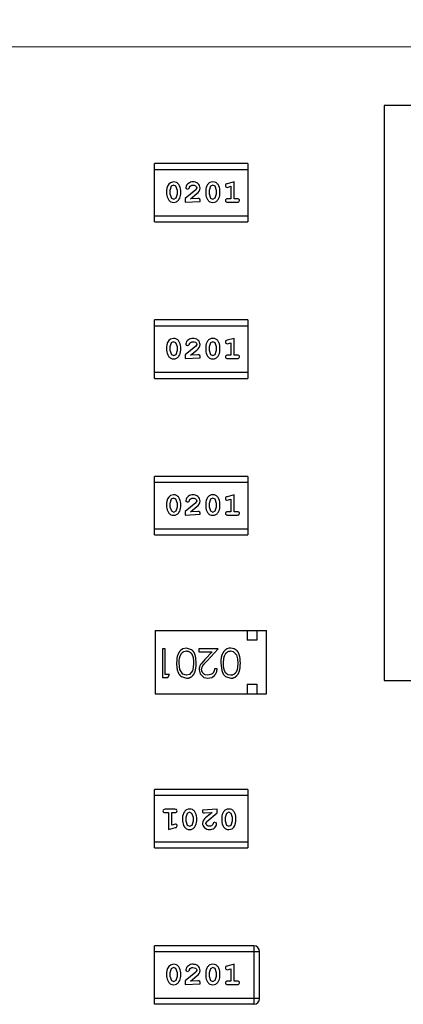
# Model space of a CAD drawing. Header units: inches. Extents: x -18 to 94, y -6 to 41.
# Tile 16 of 21: x 67.12 to 69.12, y 1.54 to 6.67. Entities that reach past the tile are written whole.
import ezdxf

# ---------------------------------------------------------------- set-up
doc = ezdxf.new("R2010")
doc.units = ezdxf.units.IN
doc.header["$LTSCALE"] = 1.21
doc.header["$MEASUREMENT"] = 0
doc.header["$PDMODE"] = 3
doc.header["$PDSIZE"] = 0.3125
doc.layers.get('0').update_dxf_attribs({"linetype": 'CONTINUOUS'})
doc.layers.get('Defpoints').update_dxf_attribs({"linetype": 'CONTINUOUS'})
doc.layers.add('DIM', color=3, linetype='CONTINUOUS')
doc.styles.get("Standard").update_dxf_attribs({"font": 'txt', "width": 0.8})
doc.dimstyles.get("Standard").update_dxf_attribs({"dimtxt": 0.15625, "dimasz": 0.1875, "dimexe": 0.125, "dimexo": 0.0625, "dimgap": 0.09, "dimtad": 0, "dimtih": 1, "dimtoh": 1, "dimzin": 4, "dimdsep": 46, "dimtxsty": 'STANDARD', "dimblk": '_FILLED', "dimblk1": '_FILLED', "dimblk2": '_FILLED', "dimcen": 0.09, "dimazin": 1, "dimtp": 0.01, "dimtm": 0.01, "dimtfac": 1, "dimtofl": 0, "dimtmove": 0, "dimatfit": 3, "dimldrblk": '_FILLED', "dimfxl": 1, "dimtolj": 1, "dimtzin": 4, "dimarcsym": 0})

# ---------------------------------------------------------------- blocks, each defined once
blk = doc.blocks.new('_FILLED')
at = {"color": 0, "linetype": 'ByBlock'}
blk.add_solid([(0, 0), (-1, 0.1667), (-1, -0.1667)], dxfattribs=at)
blk = doc.blocks.new('*D12')
at = {"layer": 'Defpoints', "color": 0}
for p in [(62.0202, 19.2897), (71.0301, 5.7411), (62.0202, 3.826)]:
    blk.add_point(p, dxfattribs=at)
at = {"layer": 'DIM', "color": 0, "lineweight": -2}
for p, q in [((62.0202, 3.8885), (62.0202, 19.4147)), ((71.0301, 5.8036), (71.0301, 19.4147)), ((63.5202, 19.2897), (64.9352, 19.2897)), ((69.5301, 19.2897), (68.1152, 19.2897))]:
    blk.add_line(p, q, dxfattribs=at)
at = {"layer": 'DIM', "color": 0, "lineweight": -2, "xscale": 1.5, "yscale": 1.5, "zscale": 1.5, "rotation": 180}
blk.add_blockref('_FILLED', (62.0202, 19.2897), dxfattribs=at)
at = {"layer": 'DIM', "color": 0, "lineweight": -2, "xscale": 1.5, "yscale": 1.5, "zscale": 1.5}
blk.add_blockref('_FILLED', (71.0301, 19.2897), dxfattribs=at)
at = {"layer": 'DIM', "color": 0, "insert": (66.5252, 19.2897), "char_height": 1.5, "attachment_point": 5}
blk.add_mtext('\\A1;9.01', dxfattribs=at)

msp = doc.modelspace()

# ---------------------------------------------------------------- linework, layer by layer
at = {"color": 7, "linetype": 'Continuous'}
for p, q in [((75.0202, 6.526), (63.7702, 6.5322)), ((73.0202, 6.226), (69.0202, 6.226)), ((69.0202, 6.226), (69.0202, 3.226)), ((68.3088, 5.9225), (67.8211, 5.9225)), ((67.8211, 5.6177), (67.8211, 5.9225)), ((68.3088, 5.9225), (68.3088, 5.6177)), ((67.8211, 5.8921), (68.3088, 5.8921)), ((67.9086, 5.8037), (67.9014, 5.7819)), ((67.9209, 5.8268), (67.9039, 5.8225)), ((67.921, 5.8095), (67.9086, 5.8037)), ((67.9331, 5.8042), (67.921, 5.8095)), ((67.9407, 5.7819), (67.9331, 5.8042)), ((68.1131, 5.8037), (68.1059, 5.7819)), ((68.1255, 5.8095), (68.1131, 5.8037)), ((68.1376, 5.8042), (68.1255, 5.8095)), ((68.1452, 5.7819), (68.1376, 5.8042)), ((68.1997, 5.7983), (68.2192, 5.8036)), ((68.2365, 5.8268), (68.1999, 5.8169)), ((68.2192, 5.8036), (68.2192, 5.7387)), ((68.2365, 5.7387), (68.2365, 5.8268)), ((67.8841, 5.7822), (67.8841, 5.7644)), ((67.9014, 5.7819), (67.9014, 5.7647)), ((67.9014, 5.7647), (67.909, 5.7424)), ((67.9335, 5.7429), (67.9407, 5.7647)), ((67.9407, 5.7647), (67.9407, 5.7819)), ((67.958, 5.7644), (67.958, 5.7822)), ((68.0366, 5.7852), (67.9816, 5.7402)), ((68.0084, 5.7387), (68.0419, 5.7657)), ((68.0414, 5.7949), (68.0363, 5.7866)), ((68.0886, 5.7822), (68.0886, 5.7644)), ((68.1059, 5.7819), (68.1059, 5.7647)), ((68.1059, 5.7647), (68.1135, 5.7424)), ((68.138, 5.7429), (68.1452, 5.7647)), ((68.1452, 5.7647), (68.1452, 5.7819)), ((68.1625, 5.7644), (68.1625, 5.7822)), ((67.909, 5.7424), (67.9212, 5.7371)), ((67.9212, 5.7371), (67.9335, 5.7429)), ((67.9816, 5.7402), (67.9816, 5.7214)), ((67.9816, 5.7214), (68.0587, 5.7253)), ((68.0473, 5.7402), (68.0084, 5.7387)), ((68.1135, 5.7424), (68.1257, 5.7371)), ((68.1257, 5.7371), (68.138, 5.7429)), ((68.2192, 5.7387), (68.2019, 5.7387)), ((68.2019, 5.7214), (68.2538, 5.7214)), ((68.2538, 5.7387), (68.2365, 5.7387)), ((68.3088, 5.6482), (67.8211, 5.6482)), ((67.8211, 5.6177), (68.3088, 5.6177)), ((68.3088, 5.1065), (67.8211, 5.1065)), ((67.8211, 4.8017), (67.8211, 5.1065)), ((68.3088, 5.1065), (68.3088, 4.8017)), ((67.8211, 5.076), (68.3088, 5.076)), ((67.9086, 4.9876), (67.9014, 4.9658)), ((67.9209, 5.0107), (67.9039, 5.0064)), ((67.921, 4.9934), (67.9086, 4.9876)), ((67.9331, 4.9881), (67.921, 4.9934)), ((67.9407, 4.9658), (67.9331, 4.9881)), ((68.1131, 4.9876), (68.1059, 4.9658)), ((68.1255, 4.9934), (68.1131, 4.9876)), ((68.1376, 4.9881), (68.1255, 4.9934)), ((68.1452, 4.9658), (68.1376, 4.9881)), ((68.1997, 4.9822), (68.2192, 4.9876)), ((68.2365, 5.0107), (68.1999, 5.0008)), ((68.2192, 4.9876), (68.2192, 4.9226)), ((68.2365, 4.9226), (68.2365, 5.0107)), ((67.8841, 4.9661), (67.8841, 4.9483)), ((67.9014, 4.9658), (67.9014, 4.9486)), ((67.9014, 4.9486), (67.909, 4.9263)), ((67.9335, 4.9268), (67.9407, 4.9486)), ((67.9407, 4.9486), (67.9407, 4.9658)), ((67.958, 4.9483), (67.958, 4.9661)), ((68.0366, 4.9692), (67.9816, 4.9242)), ((68.0084, 4.9226), (68.0419, 4.9496)), ((68.0414, 4.9789), (68.0363, 4.9705)), ((68.0886, 4.9661), (68.0886, 4.9483)), ((68.1059, 4.9658), (68.1059, 4.9486)), ((68.1059, 4.9486), (68.1135, 4.9263)), ((68.138, 4.9268), (68.1452, 4.9486)), ((68.1452, 4.9486), (68.1452, 4.9658)), ((68.1625, 4.9483), (68.1625, 4.9661)), ((67.909, 4.9263), (67.9212, 4.921)), ((67.9212, 4.921), (67.9335, 4.9268)), ((67.9816, 4.9242), (67.9816, 4.9053)), ((67.9816, 4.9053), (68.0587, 4.9092)), ((68.0473, 4.9242), (68.0084, 4.9226)), ((68.1135, 4.9263), (68.1257, 4.921)), ((68.1257, 4.921), (68.138, 4.9268)), ((68.2192, 4.9226), (68.2019, 4.9226)), ((68.2019, 4.9053), (68.2538, 4.9053)), ((68.2538, 4.9226), (68.2365, 4.9226)), ((68.3088, 4.8321), (67.8211, 4.8321)), ((67.8211, 4.8017), (68.3088, 4.8017)), ((68.3088, 4.2904), (67.8211, 4.2904)), ((67.8211, 3.9856), (67.8211, 4.2904)), ((68.3088, 4.2904), (68.3088, 3.9856)), ((67.8211, 4.2599), (68.3088, 4.2599)), ((67.9086, 4.1715), (67.9014, 4.1498)), ((67.9209, 4.1946), (67.9039, 4.1903)), ((67.921, 4.1773), (67.9086, 4.1715)), ((67.9331, 4.1721), (67.921, 4.1773)), ((67.9407, 4.1498), (67.9331, 4.1721)), ((68.0414, 4.1628), (68.0363, 4.1545)), ((68.1131, 4.1715), (68.1059, 4.1498)), ((68.1255, 4.1773), (68.1131, 4.1715)), ((68.1376, 4.1721), (68.1255, 4.1773)), ((68.1452, 4.1498), (68.1376, 4.1721)), ((68.1997, 4.1661), (68.2192, 4.1715)), ((68.2365, 4.1946), (68.1999, 4.1848)), ((68.2192, 4.1715), (68.2192, 4.1065)), ((68.2365, 4.1065), (68.2365, 4.1946)), ((67.8841, 4.15), (67.8841, 4.1323)), ((67.9014, 4.1498), (67.9014, 4.1326)), ((67.9014, 4.1326), (67.909, 4.1103)), ((67.909, 4.1103), (67.9212, 4.105)), ((67.9212, 4.105), (67.9335, 4.1108)), ((67.9335, 4.1108), (67.9407, 4.1326)), ((67.9407, 4.1326), (67.9407, 4.1498)), ((67.958, 4.1323), (67.958, 4.15)), ((68.0366, 4.1531), (67.9816, 4.1081)), ((68.0084, 4.1065), (68.0419, 4.1336)), ((68.0886, 4.15), (68.0886, 4.1323)), ((68.1059, 4.1498), (68.1059, 4.1326)), ((68.1059, 4.1326), (68.1135, 4.1103)), ((68.1135, 4.1103), (68.1257, 4.105)), ((68.1257, 4.105), (68.138, 4.1108)), ((68.138, 4.1108), (68.1452, 4.1326)), ((68.1452, 4.1326), (68.1452, 4.1498)), ((68.1625, 4.1323), (68.1625, 4.15)), ((67.9816, 4.1081), (67.9816, 4.0892)), ((67.9816, 4.0892), (68.0587, 4.0932)), ((68.0473, 4.1081), (68.0084, 4.1065)), ((68.2192, 4.1065), (68.2019, 4.1065)), ((68.2019, 4.0892), (68.2538, 4.0892)), ((68.2538, 4.1065), (68.2365, 4.1065)), ((68.3088, 4.0161), (67.8211, 4.0161)), ((67.8211, 3.9856), (68.3088, 3.9856)), ((67.825, 3.4869), (68.405, 3.4869)), ((67.825, 3.4869), (67.825, 3.1569)), ((68.305, 3.4869), (68.305, 3.4369)), ((68.355, 3.4869), (68.355, 3.4369)), ((68.405, 3.1569), (68.405, 3.4869)), ((67.8767, 3.3916), (67.8632, 3.3916)), ((67.8632, 3.3916), (67.8632, 3.2416)), ((67.8767, 3.257), (67.8767, 3.3916)), ((67.9689, 3.3912), (67.957, 3.3831)), ((67.9881, 3.3955), (67.9689, 3.3912)), ((68.0145, 3.3867), (67.9881, 3.3955)), ((68.1536, 3.3916), (68.0517, 3.3916)), ((68.0517, 3.3916), (68.0517, 3.3762)), ((68.0954, 3.3295), (68.1536, 3.3916)), ((68.2089, 3.3944), (68.1996, 3.3912)), ((68.2188, 3.3955), (68.2089, 3.3944)), ((68.2376, 3.3914), (68.2188, 3.3955)), ((68.2517, 3.3808), (68.2376, 3.3914)), ((68.355, 3.4369), (68.305, 3.4369)), ((67.9503, 3.3293), (67.952, 3.3419)), ((67.952, 3.3419), (67.9554, 3.3543)), ((67.974, 3.3769), (67.9876, 3.3801)), ((68.0382, 3.3167), (68.0364, 3.3442)), ((68.0517, 3.3762), (68.1215, 3.3762)), ((68.1215, 3.3762), (68.084, 3.3362)), ((68.1805, 3.3166), (68.1828, 3.3419)), ((68.1828, 3.3419), (68.1862, 3.3543)), ((68.1862, 3.3543), (68.1941, 3.3685)), ((68.2184, 3.3801), (68.2313, 3.3772)), ((68.2313, 3.3772), (68.2482, 3.3605)), ((68.2482, 3.3605), (68.2543, 3.3392)), ((68.2543, 3.3392), (68.2555, 3.3166)), ((67.9369, 3.3329), (67.9363, 3.3167)), ((67.9498, 3.3166), (67.9503, 3.3293)), ((67.9537, 3.2839), (67.9498, 3.3166)), ((68.0235, 3.2939), (68.0191, 3.2764)), ((68.0248, 3.3166), (68.0235, 3.2939)), ((68.084, 3.3362), (68.0674, 3.3173)), ((68.0827, 3.3157), (68.0954, 3.3295)), ((68.1478, 3.2878), (68.1344, 3.2878)), ((68.1677, 3.3329), (68.1671, 3.3167)), ((68.1671, 3.3167), (68.1718, 3.2777)), ((68.2555, 3.3166), (68.2543, 3.2939)), ((67.8632, 3.2416), (67.891, 3.2416)), ((67.8998, 3.257), (67.8767, 3.257)), ((67.891, 3.2416), (67.8998, 3.257)), ((67.9684, 3.26), (67.9537, 3.2839)), ((67.9616, 3.2463), (67.9881, 3.2378)), ((67.9876, 3.2532), (67.9684, 3.26)), ((68.0043, 3.2582), (67.9876, 3.2532)), ((68.0191, 3.2764), (68.0043, 3.2582)), ((68.0536, 3.2824), (68.0586, 3.2616)), ((68.0586, 3.2616), (68.0783, 3.2421)), ((68.0783, 3.2421), (68.0989, 3.2378)), ((68.0996, 3.2532), (68.0858, 3.2559)), ((68.0989, 3.2378), (68.1197, 3.2422)), ((68.1202, 3.2595), (68.0996, 3.2532)), ((68.1197, 3.2422), (68.1344, 3.2529)), ((68.1718, 3.2777), (68.1802, 3.2594)), ((68.1802, 3.2594), (68.1924, 3.2463)), ((68.1924, 3.2463), (68.2188, 3.2378)), ((68.2184, 3.2532), (68.2055, 3.2562)), ((68.305, 3.2069), (68.355, 3.2069)), ((68.305, 3.2069), (68.305, 3.1569)), ((68.355, 3.2069), (68.355, 3.1569)), ((69.0202, 3.226), (73.0202, 3.226)), ((67.825, 3.1569), (68.405, 3.1569)), ((68.3088, 2.658), (67.8211, 2.658)), ((67.8211, 2.3532), (67.8211, 2.658)), ((67.8211, 2.6276), (68.3088, 2.6276)), ((68.3088, 2.658), (68.3088, 2.3532)), ((67.928, 2.5544), (67.8761, 2.5544)), ((67.8761, 2.5371), (67.8934, 2.5371)), ((67.8934, 2.5371), (67.8934, 2.449)), ((67.9107, 2.5371), (67.928, 2.5371)), ((67.9107, 2.4721), (67.9107, 2.5371)), ((67.9919, 2.5329), (67.9847, 2.5111)), ((68.0042, 2.5387), (67.9919, 2.5329)), ((68.0164, 2.5334), (68.0042, 2.5387)), ((68.024, 2.5111), (68.0164, 2.5334)), ((68.1483, 2.5544), (68.0712, 2.5505)), ((68.0826, 2.5355), (68.1215, 2.5371)), ((68.1215, 2.5371), (68.088, 2.5101)), ((68.0933, 2.4905), (68.1483, 2.5355)), ((68.1483, 2.5355), (68.1483, 2.5544)), ((68.1964, 2.5329), (68.1892, 2.5111)), ((68.2087, 2.5387), (68.1964, 2.5329)), ((68.2209, 2.5334), (68.2087, 2.5387)), ((68.2285, 2.5111), (68.2209, 2.5334)), ((67.9302, 2.4775), (67.9107, 2.4721)), ((67.9674, 2.5114), (67.9674, 2.4936)), ((67.9847, 2.5111), (67.9847, 2.4939)), ((67.9847, 2.4939), (67.9922, 2.4716)), ((67.9922, 2.4716), (68.0044, 2.4663)), ((68.0044, 2.4663), (68.0168, 2.4721)), ((68.0168, 2.4721), (68.024, 2.4939)), ((68.024, 2.4939), (68.024, 2.5111)), ((68.0413, 2.4936), (68.0413, 2.5114)), ((68.0885, 2.4808), (68.0936, 2.4892)), ((68.1719, 2.5114), (68.1719, 2.4936)), ((68.1892, 2.5111), (68.1892, 2.4939)), ((68.1892, 2.4939), (68.1968, 2.4716)), ((68.1968, 2.4716), (68.2089, 2.4663)), ((68.2089, 2.4663), (68.2213, 2.4721)), ((68.2213, 2.4721), (68.2285, 2.4939)), ((68.2285, 2.4939), (68.2285, 2.5111)), ((68.2458, 2.4936), (68.2458, 2.5114)), ((67.8934, 2.449), (67.93, 2.4589)), ((68.209, 2.449), (68.226, 2.4533)), ((68.3088, 2.3837), (67.8211, 2.3837)), ((67.8211, 2.3532), (68.3088, 2.3532)), ((68.3393, 1.8422), (67.8211, 1.8422)), ((67.8211, 1.5374), (67.8211, 1.8422)), ((68.3698, 1.8117), (67.8211, 1.8117)), ((68.3393, 1.8422), (68.3393, 1.5374)), ((68.3698, 1.5679), (68.3698, 1.8117)), ((67.9209, 1.7464), (67.9039, 1.7421)), ((68.2365, 1.7464), (68.1999, 1.7366)), ((68.2365, 1.6584), (68.2365, 1.7464)), ((67.8841, 1.7018), (67.8841, 1.6841)), ((67.9086, 1.7233), (67.9014, 1.7016)), ((67.9014, 1.7016), (67.9014, 1.6844)), ((67.921, 1.7291), (67.9086, 1.7233)), ((67.9331, 1.7239), (67.921, 1.7291)), ((67.9407, 1.7016), (67.9331, 1.7239)), ((67.9407, 1.6844), (67.9407, 1.7016)), ((67.958, 1.6841), (67.958, 1.7018)), ((68.0366, 1.7049), (67.9816, 1.6599)), ((68.0414, 1.7146), (68.0363, 1.7063)), ((68.0886, 1.7018), (68.0886, 1.6841)), ((68.1131, 1.7233), (68.1059, 1.7016)), ((68.1059, 1.7016), (68.1059, 1.6844)), ((68.1255, 1.7291), (68.1131, 1.7233)), ((68.1376, 1.7239), (68.1255, 1.7291)), ((68.1452, 1.7016), (68.1376, 1.7239)), ((68.1452, 1.6844), (68.1452, 1.7016)), ((68.1625, 1.6841), (68.1625, 1.7018)), ((68.1997, 1.7179), (68.2192, 1.7233)), ((68.2192, 1.7233), (68.2192, 1.6584)), ((67.9014, 1.6844), (67.909, 1.6621)), ((67.909, 1.6621), (67.9212, 1.6568)), ((67.9212, 1.6568), (67.9335, 1.6626)), ((67.9335, 1.6626), (67.9407, 1.6844)), ((67.9816, 1.6599), (67.9816, 1.641)), ((67.9816, 1.641), (68.0587, 1.645)), ((68.0084, 1.6584), (68.0419, 1.6854)), ((68.0473, 1.6599), (68.0084, 1.6584)), ((68.1059, 1.6844), (68.1135, 1.6621)), ((68.1135, 1.6621), (68.1257, 1.6568)), ((68.1257, 1.6568), (68.138, 1.6626)), ((68.138, 1.6626), (68.1452, 1.6844)), ((68.2192, 1.6584), (68.2019, 1.6584)), ((68.2538, 1.6584), (68.2365, 1.6584)), ((68.2019, 1.641), (68.2538, 1.641)), ((68.3698, 1.5679), (67.8211, 1.5679)), ((68.3393, 1.5374), (67.8211, 1.5374))]:
    msp.add_line(p, q, dxfattribs=at)
for centre, start, end in [((68.3393, 1.8117), 0, 90), ((68.3393, 1.5679), 270, 0)]:
    msp.add_arc(centre, 0.0305, start, end, dxfattribs=at)
for points in [[(67.9039, 5.8225), (67.8911, 5.8148), (67.8841, 5.7971), (67.8841, 5.7822)], [(68.0419, 5.7657), (68.0503, 5.7728), (68.0588, 5.783), (68.0587, 5.794)], [(67.9039, 5.0064), (67.8911, 4.9987), (67.8841, 4.9811), (67.8841, 4.9661)], [(68.0419, 4.9496), (68.0503, 4.9567), (68.0588, 4.967), (68.0587, 4.9779)], [(67.9039, 4.1903), (67.8911, 4.1826), (67.8841, 4.165), (67.8841, 4.15)], [(68.0419, 4.1336), (68.0503, 4.1407), (68.0588, 4.1509), (68.0587, 4.1619)], [(68.088, 2.5101), (68.0796, 2.503), (68.0711, 2.4927), (68.0712, 2.4818)], [(68.226, 2.4533), (68.2388, 2.461), (68.2458, 2.4786), (68.2458, 2.4936)], [(67.9039, 1.7421), (67.8911, 1.7344), (67.8841, 1.7168), (67.8841, 1.7018)], [(68.0419, 1.6854), (68.0503, 1.6925), (68.0588, 1.7027), (68.0587, 1.7137)]]:
    msp.add_open_spline(points, degree=3, dxfattribs=at)
for points, knots in [([(67.958, 5.7822), (67.9581, 5.7928), (67.9525, 5.8088), (67.9374, 5.825), (67.9262, 5.8267), (67.9209, 5.8268)], [0, 0, 0, 0, 0.498442, 0.749037, 1, 1, 1, 1]), ([(68.022, 5.8268), (68.0135, 5.8267), (67.9963, 5.8221), (67.985, 5.8059), (67.9848, 5.7974)], [0, 0, 0, 0, 0.501632, 1, 1, 1, 1]), ([(68.0045, 5.7998), (68.0067, 5.8026), (68.0109, 5.8086), (68.0184, 5.8095), (68.0219, 5.8095)], [0, 0, 0, 0, 0.499158, 1, 1, 1, 1]), ([(68.0219, 5.8095), (68.0263, 5.8095), (68.0354, 5.8079), (68.0413, 5.7993), (68.0414, 5.7949)], [0, 0, 0, 0, 0.504377, 1, 1, 1, 1]), ([(68.0587, 5.794), (68.0586, 5.8029), (68.0499, 5.8215), (68.031, 5.8267), (68.022, 5.8268)], [0, 0, 0, 0, 0.497416, 1, 1, 1, 1]), ([(68.1254, 5.8268), (68.1201, 5.8268), (68.109, 5.8247), (68.0936, 5.809), (68.0886, 5.7927), (68.0886, 5.7822)], [0, 0, 0, 0, 0.25074, 0.501214, 1, 1, 1, 1]), ([(68.1625, 5.7822), (68.1626, 5.7928), (68.157, 5.8088), (68.142, 5.825), (68.1307, 5.8267), (68.1254, 5.8268)], [0, 0, 0, 0, 0.498442, 0.749037, 1, 1, 1, 1]), ([(68.1999, 5.8169), (68.1976, 5.8163), (68.1927, 5.8152), (68.1908, 5.81), (68.1908, 5.8077)], [0, 0, 0, 0, 0.50357, 1, 1, 1, 1]), ([(68.1908, 5.8077), (68.1909, 5.8053), (68.1923, 5.8002), (68.1974, 5.7985), (68.1997, 5.7983)], [0, 0, 0, 0, 0.504548, 1, 1, 1, 1]), ([(67.8841, 5.7644), (67.8841, 5.7538), (67.8895, 5.7378), (67.9046, 5.7215), (67.9158, 5.7198), (67.9211, 5.7198)], [0, 0, 0, 0, 0.498498, 0.749061, 1, 1, 1, 1]), ([(67.9211, 5.7198), (67.9264, 5.7198), (67.9375, 5.7219), (67.953, 5.7375), (67.958, 5.7538), (67.958, 5.7644)], [0, 0, 0, 0, 0.250783, 0.501206, 1, 1, 1, 1]), ([(67.9848, 5.7974), (67.9848, 5.7955), (67.9848, 5.7911), (67.99, 5.7908), (67.9912, 5.7919)], [0, 0, 0, 0, 0.535693, 1, 1, 1, 1]), ([(67.9936, 5.789), (67.9963, 5.789), (68.0019, 5.7919), (68.0033, 5.7974), (68.0045, 5.7998)], [0, 0, 0, 0, 0.49364, 1, 1, 1, 1]), ([(68.0886, 5.7644), (68.0886, 5.7538), (68.094, 5.7378), (68.1091, 5.7215), (68.1203, 5.7198), (68.1256, 5.7198)], [0, 0, 0, 0, 0.498498, 0.749061, 1, 1, 1, 1]), ([(68.1256, 5.7198), (68.1309, 5.7198), (68.142, 5.7219), (68.1575, 5.7375), (68.1625, 5.7538), (68.1625, 5.7644)], [0, 0, 0, 0, 0.250783, 0.501206, 1, 1, 1, 1]), ([(68.0587, 5.7253), (68.0587, 5.7292), (68.0609, 5.738), (68.0508, 5.7414), (68.0473, 5.7402)], [0, 0, 0, 0, 0.512827, 1, 1, 1, 1]), ([(68.2019, 5.7387), (68.1993, 5.7387), (68.1938, 5.738), (68.1908, 5.7326), (68.1908, 5.73)], [0, 0, 0, 0, 0.49412, 1, 1, 1, 1]), ([(68.1908, 5.73), (68.1908, 5.7275), (68.1935, 5.7218), (68.1993, 5.7214), (68.2019, 5.7214)], [0, 0, 0, 0, 0.496248, 1, 1, 1, 1]), ([(68.2648, 5.73), (68.2648, 5.7326), (68.2621, 5.7382), (68.2564, 5.7387), (68.2538, 5.7387)], [0, 0, 0, 0, 0.496425, 1, 1, 1, 1]), ([(68.2538, 5.7214), (68.2563, 5.7214), (68.2618, 5.722), (68.2648, 5.7274), (68.2648, 5.73)], [0, 0, 0, 0, 0.493875, 1, 1, 1, 1]), ([(67.958, 4.9661), (67.9581, 4.9767), (67.9525, 4.9927), (67.9374, 5.0089), (67.9262, 5.0107), (67.9209, 5.0107)], [0, 0, 0, 0, 0.498442, 0.749037, 1, 1, 1, 1]), ([(68.022, 5.0107), (68.0135, 5.0106), (67.9963, 5.006), (67.985, 4.9898), (67.9848, 4.9814)], [0, 0, 0, 0, 0.501632, 1, 1, 1, 1]), ([(67.9848, 4.9814), (67.9848, 4.9795), (67.9848, 4.975), (67.99, 4.9748), (67.9912, 4.9758)], [0, 0, 0, 0, 0.535693, 1, 1, 1, 1]), ([(67.9936, 4.9729), (67.9963, 4.9729), (68.0019, 4.9759), (68.0033, 4.9813), (68.0045, 4.9838)], [0, 0, 0, 0, 0.49364, 1, 1, 1, 1]), ([(68.0045, 4.9838), (68.0067, 4.9865), (68.0109, 4.9925), (68.0184, 4.9934), (68.0219, 4.9934)], [0, 0, 0, 0, 0.499158, 1, 1, 1, 1]), ([(68.0219, 4.9934), (68.0263, 4.9934), (68.0354, 4.9918), (68.0413, 4.9832), (68.0414, 4.9789)], [0, 0, 0, 0, 0.504377, 1, 1, 1, 1]), ([(68.0587, 4.9779), (68.0586, 4.9868), (68.0499, 5.0054), (68.031, 5.0106), (68.022, 5.0107)], [0, 0, 0, 0, 0.497416, 1, 1, 1, 1]), ([(68.1254, 5.0107), (68.1201, 5.0107), (68.109, 5.0086), (68.0936, 4.9929), (68.0886, 4.9767), (68.0886, 4.9661)], [0, 0, 0, 0, 0.25074, 0.501214, 1, 1, 1, 1]), ([(68.1625, 4.9661), (68.1626, 4.9767), (68.157, 4.9927), (68.142, 5.0089), (68.1307, 5.0107), (68.1254, 5.0107)], [0, 0, 0, 0, 0.498442, 0.749037, 1, 1, 1, 1]), ([(68.1999, 5.0008), (68.1976, 5.0002), (68.1927, 4.9991), (68.1908, 4.994), (68.1908, 4.9917)], [0, 0, 0, 0, 0.50357, 1, 1, 1, 1]), ([(68.1908, 4.9917), (68.1909, 4.9893), (68.1923, 4.9841), (68.1974, 4.9824), (68.1997, 4.9822)], [0, 0, 0, 0, 0.504548, 1, 1, 1, 1]), ([(67.8841, 4.9483), (67.8841, 4.9377), (67.8895, 4.9217), (67.9046, 4.9055), (67.9158, 4.9038), (67.9211, 4.9037)], [0, 0, 0, 0, 0.498498, 0.749061, 1, 1, 1, 1]), ([(67.9211, 4.9037), (67.9264, 4.9037), (67.9375, 4.9058), (67.953, 4.9214), (67.958, 4.9378), (67.958, 4.9483)], [0, 0, 0, 0, 0.250783, 0.501206, 1, 1, 1, 1]), ([(68.0886, 4.9483), (68.0886, 4.9377), (68.094, 4.9217), (68.1091, 4.9055), (68.1203, 4.9038), (68.1256, 4.9037)], [0, 0, 0, 0, 0.498498, 0.749061, 1, 1, 1, 1]), ([(68.1256, 4.9037), (68.1309, 4.9037), (68.142, 4.9058), (68.1575, 4.9214), (68.1625, 4.9378), (68.1625, 4.9483)], [0, 0, 0, 0, 0.250783, 0.501206, 1, 1, 1, 1]), ([(68.0587, 4.9092), (68.0587, 4.9131), (68.0609, 4.922), (68.0508, 4.9253), (68.0473, 4.9242)], [0, 0, 0, 0, 0.512827, 1, 1, 1, 1]), ([(68.2019, 4.9226), (68.1993, 4.9226), (68.1938, 4.9219), (68.1908, 4.9165), (68.1908, 4.914)], [0, 0, 0, 0, 0.49412, 1, 1, 1, 1]), ([(68.1908, 4.914), (68.1908, 4.9114), (68.1935, 4.9057), (68.1993, 4.9053), (68.2019, 4.9053)], [0, 0, 0, 0, 0.496248, 1, 1, 1, 1]), ([(68.2648, 4.914), (68.2648, 4.9165), (68.2621, 4.9221), (68.2564, 4.9226), (68.2538, 4.9226)], [0, 0, 0, 0, 0.496425, 1, 1, 1, 1]), ([(68.2538, 4.9053), (68.2563, 4.9053), (68.2618, 4.906), (68.2648, 4.9114), (68.2648, 4.914)], [0, 0, 0, 0, 0.493875, 1, 1, 1, 1]), ([(67.958, 4.15), (67.9581, 4.1606), (67.9525, 4.1767), (67.9374, 4.1929), (67.9262, 4.1946), (67.9209, 4.1946)], [0, 0, 0, 0, 0.498442, 0.749037, 1, 1, 1, 1]), ([(68.022, 4.1946), (68.0135, 4.1946), (67.9963, 4.1899), (67.985, 4.1737), (67.9848, 4.1653)], [0, 0, 0, 0, 0.501632, 1, 1, 1, 1]), ([(67.9848, 4.1653), (67.9848, 4.1634), (67.9848, 4.1589), (67.99, 4.1587), (67.9912, 4.1597)], [0, 0, 0, 0, 0.535693, 1, 1, 1, 1]), ([(67.9936, 4.1569), (67.9963, 4.1569), (68.0019, 4.1598), (68.0033, 4.1653), (68.0045, 4.1677)], [0, 0, 0, 0, 0.49364, 1, 1, 1, 1]), ([(68.0045, 4.1677), (68.0067, 4.1704), (68.0109, 4.1765), (68.0184, 4.1774), (68.0219, 4.1773)], [0, 0, 0, 0, 0.499158, 1, 1, 1, 1]), ([(68.0219, 4.1773), (68.0263, 4.1774), (68.0354, 4.1758), (68.0413, 4.1672), (68.0414, 4.1628)], [0, 0, 0, 0, 0.504377, 1, 1, 1, 1]), ([(68.0587, 4.1619), (68.0586, 4.1707), (68.0499, 4.1894), (68.031, 4.1946), (68.022, 4.1946)], [0, 0, 0, 0, 0.497416, 1, 1, 1, 1]), ([(68.1254, 4.1946), (68.1201, 4.1946), (68.109, 4.1926), (68.0936, 4.1769), (68.0886, 4.1606), (68.0886, 4.15)], [0, 0, 0, 0, 0.25074, 0.501214, 1, 1, 1, 1]), ([(68.1625, 4.15), (68.1626, 4.1606), (68.157, 4.1767), (68.142, 4.1929), (68.1307, 4.1946), (68.1254, 4.1946)], [0, 0, 0, 0, 0.498442, 0.749037, 1, 1, 1, 1]), ([(68.1999, 4.1848), (68.1976, 4.1841), (68.1927, 4.183), (68.1908, 4.1779), (68.1908, 4.1756)], [0, 0, 0, 0, 0.50357, 1, 1, 1, 1]), ([(68.1908, 4.1756), (68.1909, 4.1732), (68.1923, 4.1681), (68.1974, 4.1663), (68.1997, 4.1661)], [0, 0, 0, 0, 0.504548, 1, 1, 1, 1]), ([(67.8841, 4.1323), (67.8841, 4.1217), (67.8895, 4.1056), (67.9046, 4.0894), (67.9158, 4.0877), (67.9211, 4.0877)], [0, 0, 0, 0, 0.498498, 0.749061, 1, 1, 1, 1]), ([(67.9211, 4.0877), (67.9264, 4.0877), (67.9375, 4.0898), (67.953, 4.1054), (67.958, 4.1217), (67.958, 4.1323)], [0, 0, 0, 0, 0.250783, 0.501206, 1, 1, 1, 1]), ([(68.0587, 4.0932), (68.0587, 4.097), (68.0609, 4.1059), (68.0508, 4.1093), (68.0473, 4.1081)], [0, 0, 0, 0, 0.512827, 1, 1, 1, 1]), ([(68.0886, 4.1323), (68.0886, 4.1217), (68.094, 4.1056), (68.1091, 4.0894), (68.1203, 4.0877), (68.1256, 4.0877)], [0, 0, 0, 0, 0.498498, 0.749061, 1, 1, 1, 1]), ([(68.1256, 4.0877), (68.1309, 4.0877), (68.142, 4.0898), (68.1575, 4.1054), (68.1625, 4.1217), (68.1625, 4.1323)], [0, 0, 0, 0, 0.250783, 0.501206, 1, 1, 1, 1]), ([(68.2019, 4.1065), (68.1993, 4.1066), (68.1938, 4.1059), (68.1908, 4.1005), (68.1908, 4.0979)], [0, 0, 0, 0, 0.49412, 1, 1, 1, 1]), ([(68.1908, 4.0979), (68.1908, 4.0953), (68.1935, 4.0897), (68.1993, 4.0892), (68.2019, 4.0892)], [0, 0, 0, 0, 0.496248, 1, 1, 1, 1]), ([(68.2648, 4.0979), (68.2648, 4.1005), (68.2621, 4.1061), (68.2564, 4.1066), (68.2538, 4.1065)], [0, 0, 0, 0, 0.496425, 1, 1, 1, 1]), ([(68.2538, 4.0892), (68.2563, 4.0892), (68.2618, 4.0899), (68.2648, 4.0953), (68.2648, 4.0979)], [0, 0, 0, 0, 0.493875, 1, 1, 1, 1]), ([(68.1996, 3.3912), (68.1993, 3.391), (68.1978, 3.3904), (68.1954, 3.389), (68.1924, 3.387), (68.1895, 3.3847), (68.1868, 3.3822), (68.1842, 3.3794), (68.1818, 3.3764), (68.1795, 3.3731), (68.1775, 3.3695), (68.1755, 3.3657), (68.1738, 3.3617), (68.1721, 3.3573), (68.1708, 3.3525), (68.1696, 3.3474), (68.1687, 3.342), (68.1681, 3.3371), (68.1678, 3.334), (68.1677, 3.3329)], [0, 0, 0, 0, 0.016944, 0.067898, 0.119547, 0.17206, 0.225444, 0.279731, 0.335271, 0.392661, 0.451584, 0.512503, 0.576011, 0.64256, 0.713376, 0.78814, 0.867373, 0.951209, 1, 1, 1, 1]), ([(67.957, 3.3831), (67.9567, 3.3828), (67.9555, 3.3816), (67.9534, 3.3794), (67.951, 3.3764), (67.9488, 3.3731), (67.9467, 3.3695), (67.9448, 3.3657), (67.943, 3.3617), (67.9414, 3.3573), (67.9401, 3.3525), (67.9389, 3.3474), (67.9379, 3.342), (67.9373, 3.3371), (67.937, 3.334), (67.9369, 3.3329)], [0, 0, 0, 0, 0.022753, 0.091283, 0.161395, 0.233842, 0.308224, 0.385126, 0.465297, 0.549305, 0.638702, 0.733081, 0.833101, 0.938933, 1, 1, 1, 1]), ([(67.9554, 3.3543), (67.9558, 3.3554), (67.9566, 3.3574), (67.9579, 3.3604), (67.9594, 3.3631), (67.961, 3.3656), (67.9627, 3.3679), (67.9646, 3.3701), (67.9666, 3.372), (67.9694, 3.3742), (67.9719, 3.3758), (67.9737, 3.3767), (67.974, 3.3769)], [0, 0, 0, 0, 0.111684, 0.218442, 0.322034, 0.420739, 0.517361, 0.611839, 0.70329, 0.794549, 0.971128, 1, 1, 1, 1]), ([(67.9876, 3.3801), (67.9893, 3.38), (67.9926, 3.3798), (67.9975, 3.3785), (68.0022, 3.3765), (68.006, 3.3741), (68.0088, 3.3718), (68.0109, 3.3699), (68.0128, 3.3677), (68.0145, 3.3654), (68.0162, 3.3629), (68.0176, 3.3602), (68.019, 3.3573), (68.0202, 3.3542), (68.0213, 3.3508), (68.0222, 3.347), (68.023, 3.3428), (68.0237, 3.3383), (68.0241, 3.3334), (68.0245, 3.3282), (68.0247, 3.3225), (68.0248, 3.3186), (68.0248, 3.3166)], [0, 0, 0, 0, 0.060034, 0.120278, 0.182348, 0.247919, 0.281641, 0.315701, 0.350322, 0.385703, 0.421819, 0.459196, 0.497866, 0.538301, 0.58121, 0.628183, 0.679403, 0.734699, 0.794074, 0.858416, 0.927049, 1, 1, 1, 1]), ([(68.0364, 3.3442), (68.0362, 3.3456), (68.0357, 3.3487), (68.0347, 3.3535), (68.0334, 3.3582), (68.0319, 3.3625), (68.0302, 3.3665), (68.0283, 3.3702), (68.0263, 3.3737), (68.0241, 3.3769), (68.0218, 3.3799), (68.0194, 3.3826), (68.0169, 3.3849), (68.0152, 3.3862), (68.0145, 3.3867)], [0, 0, 0, 0, 0.087147, 0.194118, 0.293928, 0.386661, 0.474435, 0.5593, 0.640773, 0.719213, 0.795988, 0.870519, 0.943733, 1, 1, 1, 1]), ([(68.1941, 3.3685), (68.1945, 3.3691), (68.1955, 3.3702), (68.1974, 3.372), (68.2002, 3.3742), (68.2039, 3.3766), (68.2086, 3.3786), (68.2134, 3.3799), (68.2167, 3.38), (68.2184, 3.3801)], [0, 0, 0, 0, 0.073269, 0.17197, 0.270463, 0.461039, 0.642284, 0.820957, 1, 1, 1, 1]), ([(68.269, 3.3167), (68.269, 3.3191), (68.269, 3.3237), (68.2686, 3.3305), (68.2682, 3.3368), (68.2674, 3.3428), (68.2665, 3.3483), (68.2655, 3.3535), (68.2641, 3.3582), (68.2626, 3.3625), (68.2609, 3.3665), (68.2591, 3.3702), (68.2571, 3.3737), (68.2549, 3.3769), (68.2531, 3.3792), (68.252, 3.3805), (68.2517, 3.3808)], [0, 0, 0, 0, 0.105375, 0.205084, 0.299241, 0.387101, 0.469637, 0.547001, 0.619185, 0.686252, 0.749732, 0.811108, 0.870031, 0.926761, 0.982286, 1, 1, 1, 1]), ([(67.9363, 3.3167), (67.9363, 3.3144), (67.9364, 3.3099), (67.9367, 3.3033), (67.9372, 3.2971), (67.938, 3.2913), (67.9389, 3.2858), (67.9401, 3.2807), (67.9415, 3.2759), (67.9431, 3.2715), (67.9449, 3.2674), (67.9468, 3.2636), (67.9489, 3.26), (67.9512, 3.2567), (67.9536, 3.2537), (67.9561, 3.2509), (67.9588, 3.2484), (67.9607, 3.247), (67.9616, 3.2463)], [0, 0, 0, 0, 0.089044, 0.173518, 0.253948, 0.329664, 0.401195, 0.46871, 0.532519, 0.592642, 0.650182, 0.705232, 0.758341, 0.809876, 0.859448, 0.907933, 0.955871, 1, 1, 1, 1]), ([(67.9881, 3.2378), (67.9893, 3.2378), (67.9916, 3.2378), (67.995, 3.2383), (67.9984, 3.2389), (68.0017, 3.2399), (68.0049, 3.241), (68.008, 3.2425), (68.0111, 3.2442), (68.014, 3.2461), (68.0168, 3.2484), (68.0195, 3.2508), (68.022, 3.2535), (68.0243, 3.2565), (68.0264, 3.2597), (68.0285, 3.2631), (68.0303, 3.2668), (68.032, 3.2708), (68.0334, 3.2751), (68.0347, 3.2798), (68.0358, 3.2849), (68.0367, 3.2905), (68.0374, 3.2964), (68.0379, 3.3028), (68.0382, 3.3096), (68.0382, 3.3143), (68.0382, 3.3167)], [0, 0, 0, 0, 0.033742, 0.066533, 0.099153, 0.13154, 0.164087, 0.196563, 0.229707, 0.263315, 0.297504, 0.331686, 0.366482, 0.4021, 0.438958, 0.476748, 0.515985, 0.556589, 0.599519, 0.645765, 0.695487, 0.748721, 0.805687, 0.866754, 0.931405, 1, 1, 1, 1]), ([(68.0674, 3.3173), (68.067, 3.3167), (68.0657, 3.315), (68.0637, 3.3123), (68.0616, 3.3092), (68.0593, 3.3053), (68.057, 3.3006), (68.0551, 3.2947), (68.0538, 3.2886), (68.0537, 3.2845), (68.0536, 3.2824)], [0, 0, 0, 0, 0.055298, 0.164822, 0.263816, 0.351801, 0.515647, 0.675899, 0.836515, 1, 1, 1, 1]), ([(68.0671, 3.2836), (68.0671, 3.2852), (68.0673, 3.2884), (68.0683, 3.2932), (68.07, 3.2979), (68.072, 3.3017), (68.074, 3.3048), (68.0759, 3.3075), (68.0783, 3.3104), (68.0805, 3.3132), (68.0821, 3.315), (68.0827, 3.3157)], [0, 0, 0, 0, 0.133119, 0.264645, 0.398987, 0.537595, 0.614685, 0.704081, 0.806258, 0.921624, 1, 1, 1, 1]), ([(68.1344, 3.2878), (68.1343, 3.2864), (68.134, 3.2838), (68.1333, 3.2801), (68.1323, 3.2765), (68.1311, 3.2732), (68.1296, 3.2701), (68.1278, 3.2672), (68.1258, 3.2646), (68.1236, 3.2622), (68.1217, 3.2606), (68.1205, 3.2597), (68.1202, 3.2595)], [0, 0, 0, 0, 0.123025, 0.24002, 0.3524, 0.460304, 0.564718, 0.667028, 0.767403, 0.867529, 0.967229, 1, 1, 1, 1]), ([(68.1344, 3.2529), (68.1351, 3.2537), (68.1369, 3.2558), (68.1395, 3.2593), (68.142, 3.2635), (68.144, 3.2679), (68.1456, 3.2725), (68.1468, 3.2774), (68.1476, 3.2825), (68.1478, 3.286), (68.1478, 3.2878)], [0, 0, 0, 0, 0.089083, 0.214977, 0.340722, 0.466243, 0.594484, 0.724661, 0.859805, 1, 1, 1, 1]), ([(68.2055, 3.2562), (68.205, 3.2564), (68.203, 3.2574), (68.2002, 3.2591), (68.1973, 3.2614), (68.1953, 3.2634), (68.1933, 3.2657), (68.1915, 3.2681), (68.1898, 3.2709), (68.1883, 3.2738), (68.1868, 3.277), (68.1855, 3.2804), (68.1844, 3.2841), (68.1833, 3.288), (68.1825, 3.2922), (68.1817, 3.2966), (68.1812, 3.3012), (68.1808, 3.3061), (68.1806, 3.3113), (68.1806, 3.3148), (68.1805, 3.3166)], [0, 0, 0, 0, 0.022391, 0.100091, 0.140359, 0.181632, 0.22453, 0.268784, 0.314951, 0.363271, 0.413555, 0.466776, 0.522561, 0.581198, 0.642527, 0.7074, 0.775362, 0.846617, 0.921592, 1, 1, 1, 1]), ([(68.2543, 3.2939), (68.2541, 3.2926), (68.2537, 3.29), (68.253, 3.2862), (68.2521, 3.2824), (68.251, 3.279), (68.2497, 3.2759), (68.2484, 3.273), (68.2469, 3.2703), (68.2452, 3.2678), (68.2435, 3.2655), (68.2416, 3.2633), (68.2396, 3.2614), (68.2367, 3.2592), (68.233, 3.2568), (68.2283, 3.2547), (68.2234, 3.2534), (68.2201, 3.2533), (68.2184, 3.2532)], [0, 0, 0, 0, 0.061643, 0.132077, 0.19704, 0.256381, 0.3123, 0.36578, 0.417713, 0.467661, 0.516286, 0.564166, 0.610903, 0.657224, 0.747211, 0.832792, 0.916472, 1, 1, 1, 1]), ([(68.2518, 3.2525), (68.2521, 3.2529), (68.2532, 3.2541), (68.2551, 3.2565), (68.2572, 3.2597), (68.2592, 3.2631), (68.2611, 3.2668), (68.2627, 3.2708), (68.2642, 3.2751), (68.2655, 3.2798), (68.2666, 3.2849), (68.2675, 3.2905), (68.2681, 3.2964), (68.2686, 3.3028), (68.269, 3.3096), (68.269, 3.3143), (68.269, 3.3167)], [0, 0, 0, 0, 0.01956, 0.074683, 0.131725, 0.190209, 0.250933, 0.313773, 0.380212, 0.451782, 0.528732, 0.611117, 0.69928, 0.793787, 0.893842, 1, 1, 1, 1]), ([(68.0858, 3.2559), (68.0852, 3.2562), (68.0838, 3.2569), (68.0814, 3.2582), (68.0789, 3.26), (68.0765, 3.2621), (68.0743, 3.2644), (68.0724, 3.2668), (68.0707, 3.2693), (68.0694, 3.272), (68.0683, 3.2747), (68.0676, 3.2776), (68.0672, 3.2805), (68.0671, 3.2826), (68.0671, 3.2836)], [0, 0, 0, 0, 0.050314, 0.137591, 0.22661, 0.317699, 0.408565, 0.495205, 0.579457, 0.663553, 0.746209, 0.828754, 0.913109, 1, 1, 1, 1]), ([(68.2188, 3.2378), (68.22, 3.2378), (68.2224, 3.2378), (68.2258, 3.2383), (68.2292, 3.2389), (68.2325, 3.2399), (68.2357, 3.241), (68.2388, 3.2425), (68.2418, 3.2442), (68.2448, 3.2461), (68.2476, 3.2484), (68.2499, 3.2505), (68.2513, 3.2519), (68.2518, 3.2525)], [0, 0, 0, 0, 0.09536, 0.188031, 0.280219, 0.371746, 0.463729, 0.555509, 0.649178, 0.744157, 0.840781, 0.937381, 1, 1, 1, 1]), ([(67.8761, 2.5544), (67.8736, 2.5544), (67.8681, 2.5537), (67.8651, 2.5483), (67.8651, 2.5458)], [0, 0, 0, 0, 0.493875, 1, 1, 1, 1]), ([(67.8651, 2.5458), (67.8651, 2.5432), (67.8678, 2.5376), (67.8735, 2.5371), (67.8761, 2.5371)], [0, 0, 0, 0, 0.496425, 1, 1, 1, 1]), ([(67.9391, 2.5458), (67.939, 2.5483), (67.9364, 2.554), (67.9306, 2.5544), (67.928, 2.5544)], [0, 0, 0, 0, 0.496248, 1, 1, 1, 1]), ([(67.928, 2.5371), (67.9306, 2.5371), (67.9361, 2.5378), (67.9391, 2.5432), (67.9391, 2.5458)], [0, 0, 0, 0, 0.49412, 1, 1, 1, 1]), ([(68.0043, 2.556), (67.9989, 2.556), (67.9879, 2.5539), (67.9724, 2.5383), (67.9674, 2.522), (67.9674, 2.5114)], [0, 0, 0, 0, 0.250783, 0.501206, 1, 1, 1, 1]), ([(68.0413, 2.5114), (68.0413, 2.522), (68.0359, 2.538), (68.0208, 2.5542), (68.0096, 2.5559), (68.0043, 2.556)], [0, 0, 0, 0, 0.498498, 0.749061, 1, 1, 1, 1]), ([(68.0712, 2.5505), (68.0712, 2.5466), (68.069, 2.5377), (68.0791, 2.5344), (68.0826, 2.5355)], [0, 0, 0, 0, 0.512827, 1, 1, 1, 1]), ([(68.2088, 2.556), (68.2035, 2.556), (68.1924, 2.5539), (68.1769, 2.5383), (68.1719, 2.522), (68.1719, 2.5114)], [0, 0, 0, 0, 0.250783, 0.501206, 1, 1, 1, 1]), ([(68.2458, 2.5114), (68.2458, 2.522), (68.2404, 2.538), (68.2253, 2.5542), (68.2141, 2.5559), (68.2088, 2.556)], [0, 0, 0, 0, 0.498498, 0.749061, 1, 1, 1, 1]), ([(67.93, 2.4589), (67.9323, 2.4595), (67.9372, 2.4606), (67.9391, 2.4658), (67.9391, 2.4681)], [0, 0, 0, 0, 0.50357, 1, 1, 1, 1]), ([(67.9391, 2.4681), (67.939, 2.4704), (67.9376, 2.4756), (67.9325, 2.4773), (67.9302, 2.4775)], [0, 0, 0, 0, 0.504548, 1, 1, 1, 1]), ([(67.9674, 2.4936), (67.9673, 2.483), (67.9729, 2.467), (67.9879, 2.4508), (67.9992, 2.4491), (68.0045, 2.449)], [0, 0, 0, 0, 0.498442, 0.749037, 1, 1, 1, 1]), ([(68.0045, 2.449), (68.0098, 2.449), (68.0209, 2.4511), (68.0363, 2.4668), (68.0413, 2.483), (68.0413, 2.4936)], [0, 0, 0, 0, 0.25074, 0.501214, 1, 1, 1, 1]), ([(68.0712, 2.4818), (68.0713, 2.4729), (68.08, 2.4543), (68.0989, 2.4491), (68.1079, 2.449)], [0, 0, 0, 0, 0.497416, 1, 1, 1, 1]), ([(68.108, 2.4663), (68.1036, 2.4663), (68.0945, 2.4679), (68.0885, 2.4765), (68.0885, 2.4808)], [0, 0, 0, 0, 0.504377, 1, 1, 1, 1]), ([(68.1079, 2.449), (68.1164, 2.4491), (68.1336, 2.4537), (68.1449, 2.4699), (68.1451, 2.4783)], [0, 0, 0, 0, 0.501632, 1, 1, 1, 1]), ([(68.1254, 2.4759), (68.1232, 2.4732), (68.119, 2.4672), (68.1115, 2.4663), (68.108, 2.4663)], [0, 0, 0, 0, 0.499158, 1, 1, 1, 1]), ([(68.1363, 2.4868), (68.1336, 2.4868), (68.128, 2.4838), (68.1266, 2.4784), (68.1254, 2.4759)], [0, 0, 0, 0, 0.49364, 1, 1, 1, 1]), ([(68.1451, 2.4783), (68.1451, 2.4802), (68.1451, 2.4847), (68.1399, 2.485), (68.1387, 2.4839)], [0, 0, 0, 0, 0.535693, 1, 1, 1, 1]), ([(68.1719, 2.4936), (68.1718, 2.483), (68.1774, 2.467), (68.1925, 2.4508), (68.2037, 2.4491), (68.209, 2.449)], [0, 0, 0, 0, 0.498442, 0.749037, 1, 1, 1, 1]), ([(67.958, 1.7018), (67.9581, 1.7124), (67.9525, 1.7285), (67.9374, 1.7447), (67.9262, 1.7464), (67.9209, 1.7464)], [0, 0, 0, 0, 0.498442, 0.749037, 1, 1, 1, 1]), ([(68.022, 1.7464), (68.0135, 1.7464), (67.9963, 1.7417), (67.985, 1.7255), (67.9848, 1.7171)], [0, 0, 0, 0, 0.501632, 1, 1, 1, 1]), ([(68.0587, 1.7137), (68.0586, 1.7225), (68.0499, 1.7412), (68.031, 1.7464), (68.022, 1.7464)], [0, 0, 0, 0, 0.497416, 1, 1, 1, 1]), ([(68.1254, 1.7464), (68.1201, 1.7464), (68.109, 1.7444), (68.0936, 1.7287), (68.0886, 1.7124), (68.0886, 1.7018)], [0, 0, 0, 0, 0.25074, 0.501214, 1, 1, 1, 1]), ([(68.1625, 1.7018), (68.1626, 1.7124), (68.157, 1.7285), (68.142, 1.7447), (68.1307, 1.7464), (68.1254, 1.7464)], [0, 0, 0, 0, 0.498442, 0.749037, 1, 1, 1, 1]), ([(67.9848, 1.7171), (67.9848, 1.7152), (67.9848, 1.7107), (67.99, 1.7105), (67.9912, 1.7116)], [0, 0, 0, 0, 0.535693, 1, 1, 1, 1]), ([(67.9936, 1.7087), (67.9963, 1.7087), (68.0019, 1.7116), (68.0033, 1.7171), (68.0045, 1.7195)], [0, 0, 0, 0, 0.49364, 1, 1, 1, 1]), ([(68.0045, 1.7195), (68.0067, 1.7222), (68.0109, 1.7283), (68.0184, 1.7292), (68.0219, 1.7291)], [0, 0, 0, 0, 0.499158, 1, 1, 1, 1]), ([(68.0219, 1.7291), (68.0263, 1.7292), (68.0354, 1.7276), (68.0413, 1.719), (68.0414, 1.7146)], [0, 0, 0, 0, 0.504377, 1, 1, 1, 1]), ([(68.1999, 1.7366), (68.1976, 1.7359), (68.1927, 1.7349), (68.1908, 1.7297), (68.1908, 1.7274)], [0, 0, 0, 0, 0.50357, 1, 1, 1, 1]), ([(68.1908, 1.7274), (68.1909, 1.725), (68.1923, 1.7199), (68.1974, 1.7181), (68.1997, 1.7179)], [0, 0, 0, 0, 0.504548, 1, 1, 1, 1]), ([(67.8841, 1.6841), (67.8841, 1.6735), (67.8895, 1.6574), (67.9046, 1.6412), (67.9158, 1.6395), (67.9211, 1.6395)], [0, 0, 0, 0, 0.498498, 0.749061, 1, 1, 1, 1]), ([(67.9211, 1.6395), (67.9264, 1.6395), (67.9375, 1.6416), (67.953, 1.6572), (67.958, 1.6735), (67.958, 1.6841)], [0, 0, 0, 0, 0.250783, 0.501206, 1, 1, 1, 1]), ([(68.0587, 1.645), (68.0587, 1.6488), (68.0609, 1.6577), (68.0508, 1.6611), (68.0473, 1.6599)], [0, 0, 0, 0, 0.512827, 1, 1, 1, 1]), ([(68.0886, 1.6841), (68.0886, 1.6735), (68.094, 1.6574), (68.1091, 1.6412), (68.1203, 1.6395), (68.1256, 1.6395)], [0, 0, 0, 0, 0.498498, 0.749061, 1, 1, 1, 1]), ([(68.1256, 1.6395), (68.1309, 1.6395), (68.142, 1.6416), (68.1575, 1.6572), (68.1625, 1.6735), (68.1625, 1.6841)], [0, 0, 0, 0, 0.250783, 0.501206, 1, 1, 1, 1]), ([(68.2019, 1.6584), (68.1993, 1.6584), (68.1938, 1.6577), (68.1908, 1.6523), (68.1908, 1.6497)], [0, 0, 0, 0, 0.49412, 1, 1, 1, 1]), ([(68.1908, 1.6497), (68.1908, 1.6471), (68.1935, 1.6415), (68.1993, 1.641), (68.2019, 1.641)], [0, 0, 0, 0, 0.496248, 1, 1, 1, 1]), ([(68.2648, 1.6497), (68.2648, 1.6523), (68.2621, 1.6579), (68.2564, 1.6584), (68.2538, 1.6584)], [0, 0, 0, 0, 0.496425, 1, 1, 1, 1]), ([(68.2538, 1.641), (68.2563, 1.641), (68.2618, 1.6417), (68.2648, 1.6471), (68.2648, 1.6497)], [0, 0, 0, 0, 0.493875, 1, 1, 1, 1])]:
    msp.add_open_spline(points, degree=3, knots=knots, dxfattribs=at)

# ---------------------------------------------------------------- dimensions: what is measured, and where the dimension line sits
at = {"layer": 'DIM'}
dim = msp.add_linear_dim(base=(62.0202, 19.2897), p1=(71.0301, 5.7411), p2=(62.0202, 3.826), dimstyle='STANDARD', override={"dimtxt": 1.5, "dimasz": 1.5, "dimtih": 0, "dimtoh": 0, "dimzin": 0, "dimcen": 0.198, "dimadec": 0, "dimazin": 0, "dimtp": 0, "dimtm": 0, "dimtdec": 4, "dimtzin": 0}, dxfattribs=at)
dim.commit()
dim.dimension.update_dxf_attribs({"geometry": '*D12', "text_midpoint": (66.5252, 19.2897)})

doc.saveas('drawing.dxf')
